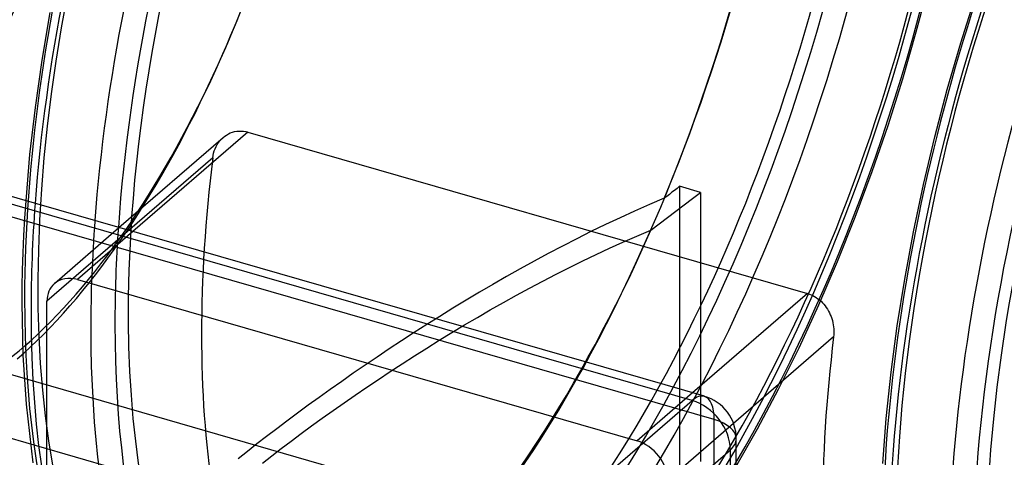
# Model space of a CAD drawing. Header units: millimetres. Extents: x -167 to 167, y -141 to 124.
# Tile 7 of 13: x -103 to 8, y -45 to 5. Entities that reach past the tile are written whole.
import ezdxf

# ---------------------------------------------------------------- set-up
doc = ezdxf.new("R2010")
doc.units = ezdxf.units.MM
doc.layers.add('HIDDEN', color=7, linetype='Continuous')
doc.layers.add('THICK', color=7, linetype='Continuous')

msp = doc.modelspace()

# ---------------------------------------------------------------- linework, layer by layer
at = {"layer": 'HIDDEN'}
for p, q in [((-1.75, 3.28), (-0.34, 8.64)), ((-3.29, -2.04), (-1.75, 3.28)), ((-4.95, -7.33), (-3.29, -2.04)), ((-6.75, -12.56), (-4.95, -7.33)), ((-80.55, -9.07), (-80.38, -8.88)), ((-80.38, -8.88), (-80.19, -8.71)), ((-81.18, -10.22), (-81.09, -9.97)), ((-81.09, -9.97), (-80.98, -9.73)), ((-80.98, -9.73), (-80.85, -9.49)), ((-80.85, -9.49), (-80.71, -9.27)), ((-80.71, -9.27), (-80.55, -9.07)), ((-81.36, -11.01), (-100.13, -27.26)), ((-81.36, -11.01), (-81.32, -10.74)), ((-81.32, -10.74), (-81.26, -10.48)), ((-81.26, -10.48), (-81.18, -10.22)), ((-8.66, -17.71), (-6.75, -12.56)), ((-28.82, -14.46), (-29.11, -14.69)), ((-28.53, -14.23), (-28.82, -14.46)), ((-26.16, -14.92), (-28.53, -14.23)), ((-28.53, -14.23), (-28.53, -46.47)), ((-30.27, -15.59), (-31.95, -16.3)), ((-29.98, -15.37), (-30.27, -15.59)), ((-29.69, -15.14), (-29.98, -15.37)), ((-29.4, -14.91), (-29.69, -15.14)), ((-29.11, -14.69), (-29.4, -14.91)), ((-27.09, -15.63), (-26.16, -14.92)), ((-26.16, -14.92), (-26.16, -45.42)), ((-102.62, -17.85), (-102.49, -15.87)), ((-31.95, -16.3), (-33.62, -17.04)), ((-28.96, -17.05), (-28.03, -16.34)), ((-28.03, -16.34), (-27.09, -15.63)), ((-24.62, -40.66), (-105.38, -17.35)), ((-35.27, -17.79), (-36.92, -18.57)), ((-33.62, -17.04), (-35.27, -17.79)), ((-30.85, -18.48), (-29.91, -17.76)), ((-29.91, -17.76), (-28.96, -17.05)), ((-10.67, -22.75), (-8.66, -17.71)), ((-102.73, -19.82), (-102.62, -17.85)), ((-99.28, -25.24), (-91.97, -18.9)), ((-36.92, -18.57), (-38.56, -19.36)), ((-31.8, -19.2), (-30.85, -18.48)), ((-102.81, -21.76), (-102.73, -19.82)), ((-90.39, -19.36), (-96.66, -24.8)), ((-38.56, -19.36), (-40.18, -20.18)), ((-34.94, -20.55), (-33.38, -19.87)), ((-33.38, -19.87), (-31.8, -19.2)), ((-41.8, -21.01), (-43.4, -21.85)), ((-40.18, -20.18), (-41.8, -21.01)), ((-36.47, -21.25), (-34.94, -20.55)), ((-102.87, -23.68), (-102.81, -21.76)), ((-43.4, -21.85), (-44.99, -22.71)), ((-39.49, -22.68), (-37.98, -21.95)), ((-37.98, -21.95), (-36.47, -21.25)), ((-44.99, -22.71), (-46.56, -23.58)), ((-40.99, -23.42), (-39.49, -22.68)), ((-12.78, -27.67), (-10.67, -22.75)), ((-102.91, -25.57), (-102.87, -23.68)), ((-48.12, -24.46), (-49.66, -25.34)), ((-46.56, -23.58), (-48.12, -24.46)), ((-44, -24.96), (-42.5, -24.18)), ((-42.5, -24.18), (-40.99, -23.42)), ((-102.92, -27.45), (-102.91, -25.57)), ((-96.66, -24.8), (-33.34, -43.08)), ((-49.66, -25.34), (-51.19, -26.24)), ((-45.5, -25.76), (-44, -24.96)), ((-51.19, -26.24), (-52.7, -27.14)), ((-48.47, -27.4), (-46.99, -26.57)), ((-46.99, -26.57), (-45.5, -25.76)), ((-102.8, -33.35), (-102.92, -27.45)), ((-100.13, -65.04), (-100.13, -27.26)), ((-52.7, -27.14), (-54.2, -28.05)), ((-49.95, -28.24), (-48.47, -27.4)), ((-15.02, -32.52), (-12.78, -27.67)), ((-54.2, -28.05), (-55.67, -28.97)), ((-51.41, -29.08), (-49.95, -28.24)), ((-57.13, -29.89), (-58.57, -30.81)), ((-55.67, -28.97), (-57.13, -29.89)), ((-54.31, -30.81), (-52.87, -29.94)), ((-52.87, -29.94), (-51.41, -29.08)), ((-58.57, -30.81), (-59.99, -31.73)), ((-55.74, -31.68), (-54.31, -30.81)), ((-59.99, -31.73), (-61.39, -32.65)), ((-57.15, -32.56), (-55.74, -31.68)), ((-102.44, -38.93), (-102.8, -33.35)), ((-61.39, -32.65), (-62.77, -33.57)), ((-58.54, -33.44), (-57.15, -32.56)), ((-17.34, -37.21), (-15.02, -32.52)), ((-64.12, -34.49), (-65.46, -35.41)), ((-62.77, -33.57), (-64.12, -34.49)), ((-61.28, -35.22), (-59.92, -34.33)), ((-59.92, -34.33), (-58.54, -33.44)), ((-65.46, -35.41), (-66.77, -36.33)), ((-62.62, -36.1), (-61.28, -35.22)), ((-66.77, -36.33), (-68.06, -37.24)), ((-63.94, -36.99), (-62.62, -36.1)), ((-68.06, -37.24), (-69.32, -38.14)), ((-66.5, -38.76), (-65.23, -37.88)), ((-65.23, -37.88), (-63.94, -36.99)), ((-27.06, -37.64), (-33.34, -43.08)), ((-19.73, -41.72), (-17.34, -37.21)), ((-101.67, -45.56), (-102.44, -38.93)), ((-69.32, -38.14), (-70.56, -39.04)), ((-67.75, -39.64), (-66.5, -38.76)), ((-71.78, -39.93), (-72.96, -40.82)), ((-70.56, -39.04), (-71.78, -39.93)), ((-68.97, -40.51), (-67.75, -39.64)), ((-72.96, -40.82), (-74.12, -41.69)), ((-70.17, -41.38), (-68.97, -40.51)), ((-22.43, -41.1), (-29.87, -47.54)), ((-24.62, -102.26), (-24.62, -40.66)), ((-74.12, -41.69), (-75.26, -42.56)), ((-72.48, -43.09), (-71.34, -42.24)), ((-71.34, -42.24), (-70.17, -41.38)), ((-22.18, -46.03), (-19.73, -41.72)), ((-76.36, -43.42), (-77.44, -44.27)), ((-75.26, -42.56), (-76.36, -43.42)), ((-73.6, -43.93), (-72.48, -43.09)), ((-77.44, -44.27), (-78.49, -45.11)), ((-74.68, -44.77), (-73.6, -43.93)), ((-75.73, -45.59), (-74.68, -44.77))]:
    msp.add_line(p, q, dxfattribs=at)
for centre, major_axis, ratio, start_param, end_param in [((-53.65, 15.49), (27.18, 94.16), 0.433013, -0.982794, 2.158799), ((-62.09, 17.92), (-26.35, -91.27), 0.433013, 1.322189, 3.141599), ((-61.23, 17.67), (-25.79, -89.35), 0.433013, 0.588003, 3.141593), ((-53.65, 15.49), (26.35, 91.27), 0.433013, -2.55359, 0), ((-127.74, 36.87), (-19.83, -68.69), 0.433013, 0.588003, 3.141594), ((-43.43, 12.54), (-26.35, -91.27), 0.433013, 0.588003, 3.141593), ((-103.49, 29.87), (-20.39, -70.62), 0.433013, 0.588003, 3.141594), ((-61.23, 17.67), (-25.79, -89.35), 0.433013, -2.55359, -0.217856), ((-102.62, 29.62), (-19.83, -68.69), 0.433013, 0.588003, 3.141594), ((-53.65, 15.49), (26.35, 91.27), 0.433013, 0.588003, 3.141593), ((43.43, -12.54), (27.18, 94.16), 0.433013, -0.982794, 2.158799), ((-102.62, 29.62), (-19.83, -68.69), 0.433013, -2.55359, -0.217791), ((43.43, -12.54), (26.35, 91.27), 0.433013, 0.588003, 3.141593), ((-127.74, 36.87), (19.94, 69.08), 0.433013, -2.55359, -0.982794), ((-126.35, 36.47), (-20.39, -70.62), 0.433013, 0.588003, 2.158799), ((-51.92, 14.99), (27.74, 96.08), 0.433013, -2.55359, -0.982794), ((-53.65, 15.49), (27.18, 94.16), 0.433013, -2.55359, -0.982794), ((-45.16, 13.04), (27.74, 96.08), 0.433013, -2.55359, -0.982794), ((-43.43, 12.54), (-27.18, -94.16), 0.433013, 0.588003, 2.158799), ((-35.13, 10.14), (26.35, 91.27), 0.433013, 1.927127, 2.390471), ((-62.09, 17.92), (-26.35, -91.27), 0.433013, -1.083426, -0.217816), ((-51.92, 14.99), (27.74, 96.08), 0.433013, 2.022721, 2.158799), ((-43.43, 12.54), (-26.35, -91.27), 0.433013, -1.111922, 0), ((-45.16, 13.04), (27.74, 96.08), 0.433013, 2.022721, 2.158799), ((-43.43, 12.54), (-27.18, -94.16), 0.433013, -1.108941, -0.982794), ((-62.09, 17.92), (-26.35, -91.27), 0.433013, 0.588003, 1.279681), ((-96.66, -28.26), (2.62, -3.02), 0.75, 2.284521, 3.141672), ((-96.66, -28.26), (2.62, -3.02), 0.75, -3.141514, -2.427868), ((-53.65, 15.49), (27.18, 94.16), 0.433013, 2.158799, 3.729595), ((-51.92, 14.99), (27.74, 96.08), 0.433013, 2.158799, 3.141593), ((-43.43, 12.54), (-27.18, -94.16), 0.433013, -0.982794, 0.588003), ((-45.16, 13.04), (27.74, 96.08), 0.433013, 2.158799, 3.729595), ((-102.62, 29.62), (-19.83, -68.69), 0.433013, 0.000002, 0.588003), ((-27.12, -42.83), (-1.39, -4.8), 0.433013, 2.158799, 3.141599), ((-27.12, -42.83), (-5, 0), 0.5, 3.141499, 4.18879), ((-33.34, -46.54), (2.62, -3.02), 0.75, 0.713724, 2.284521)]:
    msp.add_ellipse(centre, major_axis=major_axis, ratio=ratio, start_param=start_param, end_param=end_param, dxfattribs=at)
at = {"layer": 'THICK'}
for p, q in [((3.29, 2.04), (4.95, 7.33)), ((-100.67, 0.06), (-99.76, 5.47)), ((1.75, -3.28), (3.29, 2.04)), ((-101.43, -5.29), (-100.67, 0.06)), ((0.34, -8.64), (1.75, -3.28)), ((-102.04, -10.61), (-101.43, -5.29)), ((-91.97, -18.9), (-80.19, -8.7)), ((-77.38, -8.09), (-90.39, -19.36)), ((-80.19, -8.71), (-80, -8.55)), ((-80, -8.55), (-79.81, -8.42)), ((-79.81, -8.42), (-79.59, -8.3)), ((-79.59, -8.3), (-79.37, -8.19)), ((-79.37, -8.19), (-79.13, -8.11)), ((-79.13, -8.11), (-78.89, -8.04)), ((-78.89, -8.04), (-78.64, -8)), ((-78.64, -8), (-78.38, -7.97)), ((-78.38, -7.97), (-78.13, -7.97)), ((-78.13, -7.97), (-77.87, -7.99)), ((-77.87, -7.99), (-77.62, -8.03)), ((-77.62, -8.03), (-77.38, -8.09)), ((-77.38, -8.09), (-14.05, -26.37)), ((-0.94, -14.01), (0.34, -8.64)), ((-102.49, -15.87), (-102.04, -10.61)), ((-2.07, -19.39), (-0.94, -14.01)), ((-27.12, -38.5), (-107.88, -15.19)), ((-25.73, -38.02), (-106.49, -14.71)), ((-3.06, -24.75), (-2.07, -19.39)), ((-3.9, -30.05), (-3.06, -24.75)), ((-14.05, -26.37), (-27.06, -37.64)), ((-14.05, -26.37), (-13.85, -26.44)), ((-13.85, -26.44), (-13.65, -26.52)), ((-13.65, -26.52), (-13.46, -26.61)), ((-13.46, -26.61), (-13.26, -26.71)), ((-13.26, -26.71), (-13.07, -26.83)), ((-13.07, -26.83), (-12.89, -26.96)), ((-12.89, -26.96), (-12.71, -27.11)), ((-12.71, -27.11), (-12.53, -27.26)), ((-12.53, -27.26), (-12.37, -27.43)), ((-12.37, -27.43), (-12.21, -27.6)), ((-12.21, -27.6), (-12.07, -27.78)), ((-12.07, -27.78), (-11.93, -27.97)), ((-11.93, -27.97), (-11.81, -28.16)), ((-11.81, -28.16), (-11.69, -28.36)), ((-11.69, -28.36), (-11.58, -28.56)), ((-11.58, -28.56), (-11.48, -28.78)), ((-11.48, -28.78), (-11.4, -28.99)), ((-43.87, -53), (-124.63, -29.69)), ((-11.4, -28.99), (-11.32, -29.22)), ((-11.32, -29.22), (-11.25, -29.45)), ((-11.25, -29.45), (-11.19, -29.68)), ((-11.19, -29.68), (-11.14, -29.92)), ((-11.14, -29.92), (-11.11, -30.15)), ((-4.59, -35.29), (-3.9, -30.05)), ((-11.11, -30.15), (-11.08, -30.39)), ((-11.08, -31.07), (-11.1, -31.29)), ((-11.08, -30.39), (-11.07, -30.62)), ((-11.07, -30.85), (-11.08, -31.07)), ((-11.07, -30.62), (-11.07, -30.85)), ((-11.1, -31.29), (-22.43, -41.1)), ((-5.14, -40.53), (-4.59, -35.29)), ((-46.37, -59.5), (-127.13, -36.19)), ((-43.87, -53), (-27.12, -38.5)), ((-5.53, -45.65), (-5.14, -40.53)), ((-22.12, -104.42), (-22.12, -42.83)), ((-39.54, -58.58), (-22.79, -44.08)), ((-22.79, -105.67), (-22.79, -44.08))]:
    msp.add_line(p, q, dxfattribs=at)
msp.add_arc((-27.12, -42.83), 5, 359.9973, 73.8981, dxfattribs=at)
for centre, major_axis, ratio, start_param, end_param in [((-51.92, 14.99), (27.74, 96.08), 0.433013, 0.000107, 2.022721), ((-43.43, 12.54), (-27.18, -94.16), 0.433013, 2.893521, 5.174244), ((-45.16, 13.04), (27.74, 96.08), 0.433013, 0.000107, 2.022721), ((-62.09, 17.92), (-26.35, -91.27), 0.433013, -2.55359, -1.083426), ((-43.43, 12.54), (-26.35, -91.27), 0.433013, -2.55359, -1.111922), ((45.16, -13.04), (-27.74, -96.08), 0.433013, -3.141486, -0.982794), ((53.65, -15.49), (-27.18, -94.16), 0.433013, 2.889841, 5.300392), ((51.92, -14.99), (-27.74, -96.08), 0.433013, -3.141486, -0.982794), ((53.65, -15.49), (-26.35, -91.27), 0.433013, -2.55359, -0.029262), ((35.13, -10.14), (-26.35, -91.27), 0.433013, -1.214466, -0.751122), ((-27.12, -42.83), (-1.39, -4.8), 0.433013, -3.141586, -2.55359), ((-27.12, -42.83), (-3.27, 3.78), 0.75, -2.427868, -0.857072), ((-27.12, -42.83), (-5, 0), 0.5, 2.617994, 3.141499)]:
    msp.add_ellipse(centre, major_axis=major_axis, ratio=ratio, start_param=start_param, end_param=end_param, dxfattribs=at)

doc.saveas('drawing.dxf')
